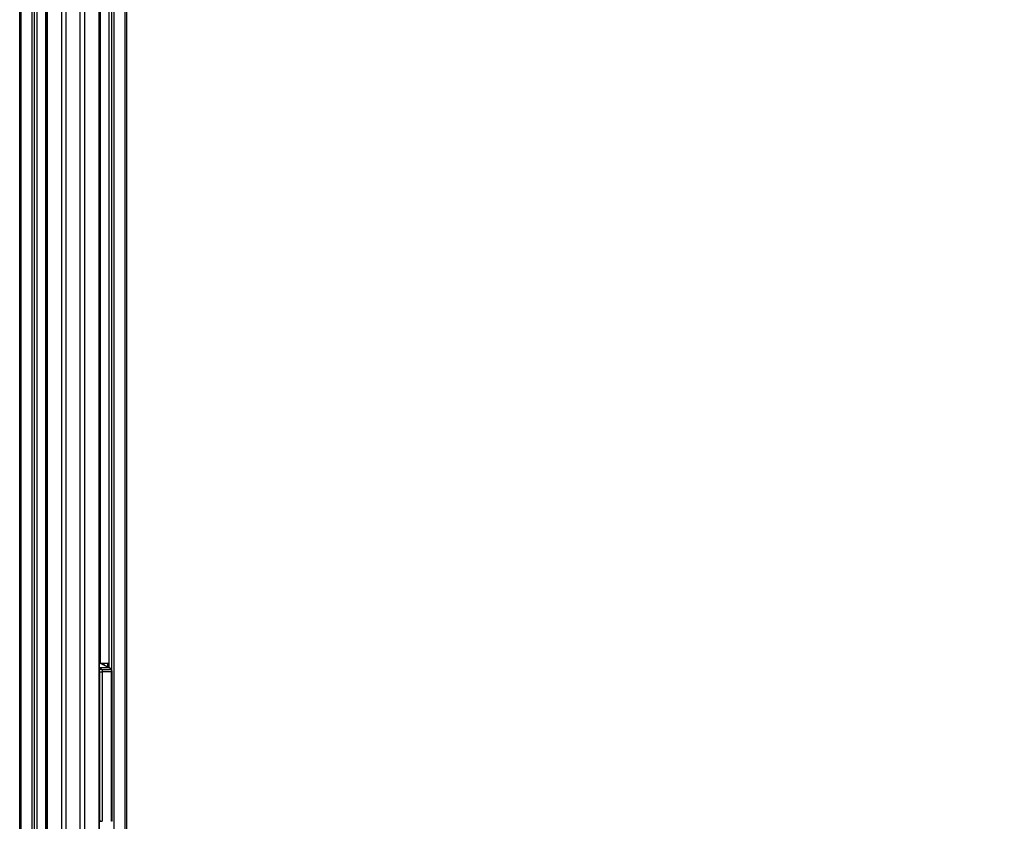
# Model space of a CAD drawing. Header units: millimetres. Extents: x 20 to 19889, y 40 to 15516.
# Tile 19 of 115: x 6771 to 9465, y 2347 to 4541. Entities that reach past the tile are written whole.
import ezdxf

# ---------------------------------------------------------------- set-up
doc = ezdxf.new("R2010")
doc.units = ezdxf.units.MM
doc.header["$LTSCALE"] = 2
doc.layers.add('COMPONENT_GEOMETRY', color=7, linetype='Continuous')
doc.styles.add('SLDTEXTSTYLE0', font='TXT', dxfattribs={"width": 0.75})
doc.dimstyles.new('SLDDIMSTYLE1', dxfattribs={"dimtxt": 100, "dimasz": 6.604, "dimexe": 0, "dimexo": 0.0625, "dimgap": 25, "dimtad": 0, "dimtih": 1, "dimtoh": 1, "dimdec": 0, "dimrnd": 1e-09, "dimzin": 12, "dimdsep": 46, "dimtxsty": 'SLDTEXTSTYLE0', "dimsah": 1, "dimcen": 0.09, "dimadec": 0, "dimazin": 3, "dimtfac": 1, "dimtdec": 0, "dimtofl": 0, "dimtmove": 0, "dimatfit": 3, "dimfxl": 1, "dimfrac": 2, "dimtolj": 1, "dimtzin": 12, "dimarcsym": 0})

# ---------------------------------------------------------------- blocks, each defined once
blk = doc.blocks.new('_D_4')
at = {"layer": 'COMPONENT_GEOMETRY', "color": 7}
for p, q in [((11286.9, 6612.5), (11286.9, 4529.8)), ((11086.9, 4509.5), (11056.4, 4509.5)), ((11056.4, 4509.5), (11056.4, 4350.8)), ((11487, 4509.5), (11517.5, 4509.5)), ((11517.5, 4509.5), (11517.5, 4350.8)), ((11056.4, 4350.8), (11086.9, 4350.8)), ((11517.5, 4350.8), (11487, 4350.8)), ((11286.9, 2118.5), (11286.9, 4201.1)), ((7117.8, 2118.5), (11293.3, 2118.5))]:
    blk.add_line(p, q, dxfattribs=at)
for points in [[(11286.9, 6612.5), (11285.9, 6605.9), (11288, 6605.9)], [(11286.9, 2118.5), (11288, 2125.1), (11285.9, 2125.1)]]:
    blk.add_solid(points, dxfattribs=at)
at = {"layer": 'COMPONENT_GEOMETRY', "color": 7, "char_height": 100, "attachment_point": 1, "style": 'SLDTEXTSTYLE0'}
for s, insert in [('7\'4.46"', (11086.9, 4479.7)), ('2247mm', (11014.2, 4330))]:
    blk.add_mtext(s, dxfattribs=dict(at, insert=insert))

msp = doc.modelspace()

# ---------------------------------------------------------------- linework, layer by layer
at = {"color": 8, "linetype": 'Continuous', "lineweight": 25}
for p, q in [((6886.18, 2191.49), (6886.18, 7939.49)), ((6897.25, 7939.49), (6897.25, 2191.49)), ((6937.2, 2191.49), (6937.2, 7939.49)), ((6948.28, 7939.49), (6948.28, 2191.49)), ((6846.08, 5799.24), (6846.08, 2191.49)), ((6988.38, 2191.49), (6988.38, 5799.24)), ((6774.68, 5785.38), (6774.68, 2191.49)), ((6805.17, 2191.49), (6805.17, 5781.02)), ((6811.34, 5781.02), (6811.34, 2191.49)), ((6819.12, 2191.49), (6819.12, 5781.02)), ((6842.8, 2191.49), (6842.8, 5790.35)), ((6991.66, 5790.35), (6991.66, 2780.48)), ((7015.34, 5781.02), (7015.34, 2768.25)), ((7023.12, 2761.31), (7023.12, 5781.02)), ((7029.29, 5781.02), (7029.29, 2192.39)), ((7059.78, 2192.28), (7059.78, 5785.38)), ((6992.8, 2779.53), (6989.76, 2779.53)), ((6991.4, 2780.12), (7013.5, 2779.33)), ((7014.91, 2779.6), (6991.44, 2780.49)), ((6991.46, 2780.49), (6991.44, 2780.49)), ((7012.79, 2778.33), (6997, 2778.9)), ((7012.79, 2769.56), (7012.79, 2778.33)), ((7013.5, 2779.33), (7014.91, 2779.33)), ((7014.18, 2778.33), (7014.18, 2768.84)), ((7014.91, 2778.33), (7014.18, 2778.33)), ((6989.76, 2768), (6991.1, 2767.32)), ((7022.88, 2756.57), (7024.19, 2756.57)), ((6989.76, 2353.98), (6990.2, 2347.5)), ((7024.19, 2347.5), (7022.88, 2347.5))]:
    msp.add_line(p, q, dxfattribs=at)
at = {"color": 7, "linetype": 'Continuous', "lineweight": 25}
for p, q in [((6844.69, 5796.17), (6844.69, 2191.49)), ((6989.76, 2191.49), (6989.76, 5796.17)), ((6771.33, 2191.49), (6771.33, 5786.52)), ((6819.55, 2191.49), (6819.55, 5781.02)), ((7014.91, 5781.02), (7014.91, 2768.46)), ((7063.12, 5786.51), (7063.12, 2191.49)), ((6989.76, 2780.49), (6991.37, 2780.49)), ((6991.37, 2780.49), (6991.37, 2780.49)), ((7014.91, 2779.6), (6991.46, 2780.49)), ((6993.87, 2779.28), (6992.37, 2779.92)), ((7016.55, 2767.32), (6992.8, 2779.53)), ((6994.92, 2778.74), (6993.87, 2779.28)), ((6995.79, 2778.99), (6994.43, 2778.99)), ((7017.63, 2767.07), (6998.4, 2776.95)), ((7014.18, 2778.33), (7012.79, 2778.33)), ((6990.2, 2756.57), (6997.1, 2756.57)), ((6990.2, 2347.5), (6990.2, 2756.57)), ((7016.55, 2767.32), (6991.1, 2767.32)), ((6997.1, 2756.57), (6997.1, 2347.5)), ((7022.88, 2347.5), (7022.88, 2756.57)), ((7024.19, 2347.5), (7024.19, 2756.57)), ((6990.2, 2347.5), (6997.1, 2347.5))]:
    msp.add_line(p, q, dxfattribs=at)
at = {"color": 8, "linetype": 'Continuous', "lineweight": 25, "flags": 128}
for points in [[(6989.76, 2767.01), (6990.38, 2767.23), (6991.1, 2767.32)], [(7016.55, 2767.32), (7017.22, 2767.23), (7017.63, 2767.07)]]:
    msp.add_lwpolyline(points, dxfattribs=at)
at = {"color": 7, "linetype": 'Continuous', "lineweight": 25}
for centre, radius, start, end in [((6988.66, 2771.51), 9.02, 62.73981, 71.11363), ((6995.31, 2769.26), 9.74, 30.67284, 87.20183), ((7013.69, 2778.44), 0.909, 102.39089, 187.08033), ((7013.29, 2778.45), 0.903, 352.3232, 76.7975), ((6985.6, 2757.06), 11.64, 35.05826, 61.79864), ((7011.05, 2757.06), 11.64, 35.05826, 61.79864)]:
    msp.add_arc(centre, radius, start, end, dxfattribs=at)
at = {"color": 8, "linetype": 'Continuous', "lineweight": 25}
for centre, radius, start, end in [((6991.59, 2777.62), 2.42, 71.21368, 90.17435), ((6992.82, 2777.19), 2.34, 63.11911, 90.54087), ((6995.83, 2755.82), 7.96, 95.1273, 139.71754), ((7020.77, 2761.97), 1.79, 39.13605, 96.20977)]:
    msp.add_arc(centre, radius, start, end, dxfattribs=at)
at = {"color": 7, "linetype": 'Continuous', "lineweight": 25}
msp.add_ellipse((6989.27, 2780.49), major_axis=(3, -0.06), ratio=0.0185099, start_param=0.7595611, end_param=0.7934561, dxfattribs=at)
for points, knots in [([(6991.58, 2780.05), (6991.15, 2780.18), (6990.57, 2780.37), (6989.92, 2780.4), (6989.76, 2780.41)], [0, 0, 0, 0, 0.7558056, 1, 1, 1, 1]), ([(6992.35, 2779.87), (6991.74, 2780.09), (6990.9, 2780.38), (6990, 2780.39), (6989.76, 2780.4)], [0, 0, 0, 0, 0.7334685, 1, 1, 1, 1]), ([(6991.46, 2780.49), (6991.46, 2780.49), (6991.43, 2780.49), (6991.41, 2780.49), (6991.39, 2780.49)], [0, 0, 0, 0, 0.2500337, 1, 1, 1, 1]), ([(6998.39, 2776.93), (6997.97, 2777.15), (6997.23, 2777.53), (6996.22, 2777.94), (6995.38, 2778.42), (6995.11, 2778.6), (6994.92, 2778.73)], [0, 0, 0, 0, 0.2579641, 0.4557188, 0.6035397, 1, 1, 1, 1]), ([(6995.12, 2763.75), (6995.22, 2763.6), (6995.86, 2762.65), (6996.86, 2760.35), (6997.02, 2757.9), (6997.1, 2756.57)], [0, 0, 0, 0, 0.0809636, 0.5029455, 1, 1, 1, 1]), ([(6995.12, 2763.75), (6997.56, 2763.41), (7002.45, 2762.73), (7009.83, 2762.41), (7015.87, 2762.9), (7019.42, 2763.54), (7020.58, 2763.75)], [0, 0, 0, 0, 0.2612514, 0.5245178, 0.8454398, 1, 1, 1, 1]), ([(7022.88, 2756.57), (7021.65, 2756.5), (7017.64, 2756.26), (7009.2, 2756), (7001.65, 2756.36), (6997.1, 2756.57)], [0, 0, 0, 0, 0.1493189, 0.4868131, 1, 1, 1, 1]), ([(7022.16, 2763.1), (7021.79, 2763.57), (7020.8, 2764.83), (7019.25, 2766.16), (7018.02, 2766.85), (7017.63, 2767.07)], [0, 0, 0, 0, 0.2892583, 0.7759656, 1, 1, 1, 1]), ([(7022.88, 2756.57), (7022.75, 2757.9), (7022.51, 2760.35), (7021.38, 2762.65), (7020.69, 2763.6), (7020.58, 2763.75)], [0, 0, 0, 0, 0.4970545, 0.9190364, 1, 1, 1, 1]), ([(7024.16, 2756.57), (7024.17, 2756.76), (7024.2, 2757.79), (7023.84, 2759.69), (7023.13, 2761.73), (7022.36, 2762.74), (7022.11, 2763.06)], [0, 0, 0, 0, 0.0787079, 0.4410404, 0.8207883, 1, 1, 1, 1])]:
    msp.add_open_spline(points, degree=3, knots=knots, dxfattribs=at)
at = {"color": 8, "linetype": 'Continuous', "lineweight": 25}
msp.add_open_spline([(6990.2, 2756.57), (6990.17, 2757.26), (6990.14, 2758.08), (6989.82, 2758.74), (6989.76, 2758.86)], degree=3, knots=[0, 0, 0, 0, 0.8297928, 1, 1, 1, 1], dxfattribs=at)

# ---------------------------------------------------------------- dimensions: what is measured, and where the dimension line sits
at = {"layer": 'COMPONENT_GEOMETRY', "color": 7}
dim = msp.add_linear_dim(base=(11286.94, 6612.47), p1=(7115.23, 2118.49), p2=(12213.25, 6612.47), angle=90, dimstyle='SLDDIMSTYLE1', dxfattribs=at)
dim.commit()
dim.dimension.update_dxf_attribs({"geometry": '_D_4', "text_midpoint": (11286.94, 4365.48), "dimtype": 160})

doc.saveas('drawing.dxf')
